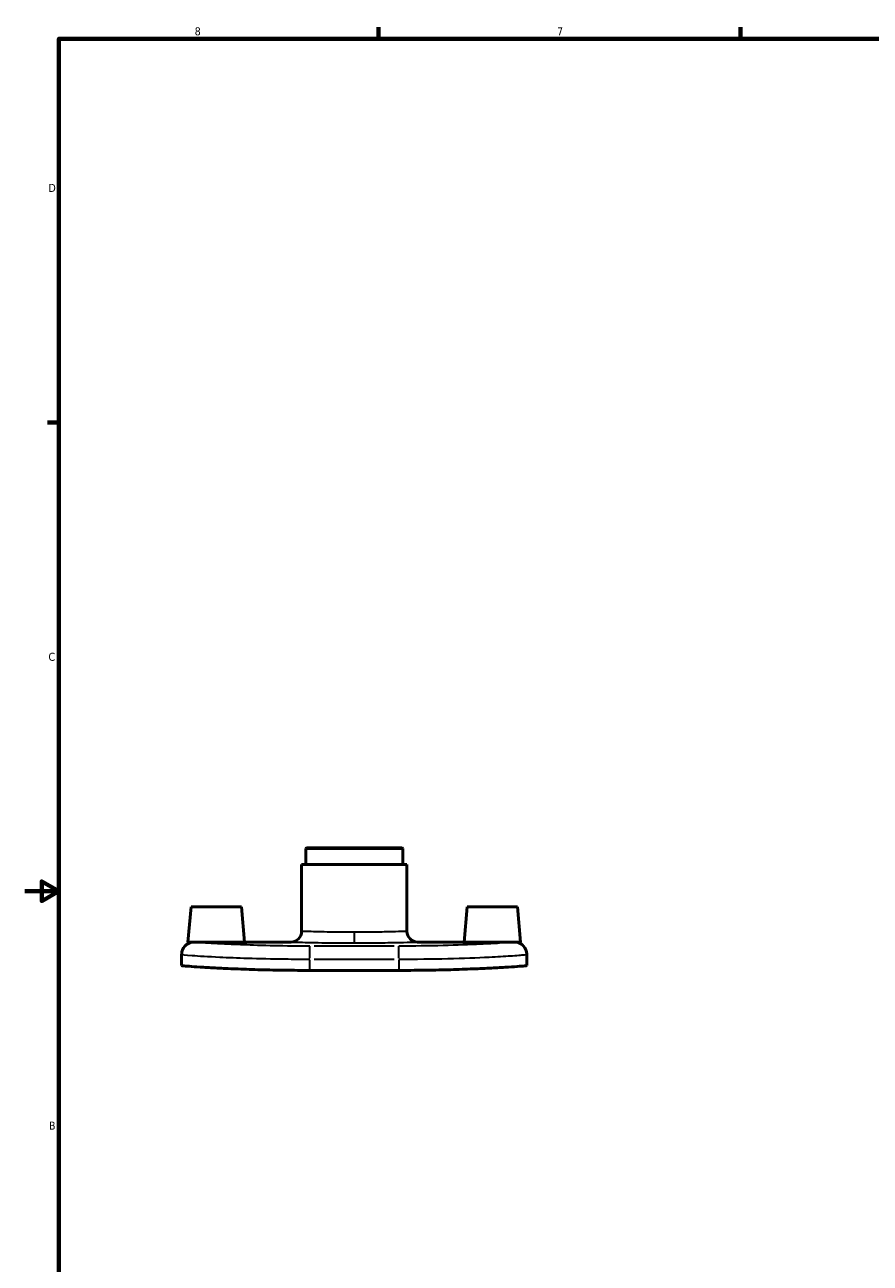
# Model space of a CAD drawing. Header units: inches. Extents: x 0.1 to 39.8, y -37.7 to 21.4.
# Tile 3 of 6: x 0.1 to 10, y 6.6 to 21.2. Entities that reach past the tile are written whole.
import ezdxf

# ---------------------------------------------------------------- set-up
doc = ezdxf.new("R2010")
doc.units = ezdxf.units.IN
doc.header["$MEASUREMENT"] = 0
for name, color, linetype, lineweight in [('Border (ANSI)', 7, 'Continuous', 70), ('Visible (ANSI)', 7, 'Continuous', 50), ('Visible Narrow (ANSI)', 7, 'Continuous', 35)]:
    doc.layers.add(name, color=color, linetype=linetype, lineweight=lineweight)
doc.styles.add('Note Text (ANSI)', font='tahoma.ttf')

# ---------------------------------------------------------------- blocks, each defined once
blk = doc.blocks.new('Borders Default Border')
at = {"layer": 'Border (ANSI)'}
for p, q in [((4.25, 21), (4.25, 21.134)), ((8.5, 21), (8.5, 21.134)), ((0.5, 16.5), (0.366, 16.5))]:
    blk.add_line(p, q, dxfattribs=at)
at = {"layer": 'Border (ANSI)', "flags": 128}
for points in [[(0.5, 1), (0.5, 21), (33.5, 21), (33.5, 1), (0.5, 1)], [(0.1, 11), (0.5, 11), (0.3, 11.115), (0.3, 10.885), (0.5, 11)]]:
    blk.add_lwpolyline(points, dxfattribs=at)
at = {"layer": 'Border (ANSI)', "color": 5, "true_color": 0x0000ff, "char_height": 0.0945, "attachment_point": 7, "style": 'Note Text (ANSI)'}
for s, insert in [('8', (2.094, 21.038)), ('7', (6.346, 21.04)), ('D', (0.378, 19.203)), ('C', (0.378, 13.701)), ('B', (0.384, 8.203))]:
    blk.add_mtext(s, dxfattribs=dict(at, insert=insert))

msp = doc.modelspace()

# ---------------------------------------------------------------- linework, layer by layer
at = {"layer": 'Visible (ANSI)'}
for p, q in [((3.406, 11.508), (3.397, 11.499)), ((3.397, 11.315), (3.397, 11.499)), ((4.536, 11.499), (3.397, 11.499)), ((3.406, 11.508), (4.527, 11.508)), ((4.527, 11.508), (4.536, 11.499)), ((4.536, 11.315), (4.536, 11.499)), ((4.584, 11.315), (3.349, 11.315)), ((3.349, 10.529), (3.349, 11.315)), ((4.584, 10.529), (4.584, 11.315)), ((2.051, 10.818), (2.015, 10.404)), ((2.051, 10.818), (2.642, 10.818)), ((2.642, 10.818), (2.678, 10.404)), ((5.291, 10.818), (5.255, 10.404)), ((5.291, 10.818), (5.882, 10.818)), ((5.882, 10.818), (5.918, 10.404)), ((2.678, 10.404), (3.224, 10.404)), ((4.709, 10.404), (5.255, 10.404)), ((1.941, 10.26), (1.941, 10.261)), ((1.941, 10.26), (1.941, 10.128)), ((5.991, 10.261), (5.991, 10.26)), ((5.991, 10.128), (5.991, 10.26)), ((3.444, 10.071), (4.488, 10.071))]:
    msp.add_line(p, q, dxfattribs=at)
for centre, radius, start, end in [((3.224, 10.529), 0.125, 270, 0), ((4.709, 10.529), 0.125, 180, 270), ((2.085, 10.261), 0.143, 95.6668, 180), ((5.848, 10.261), 0.143, 0, 84.3332)]:
    msp.add_arc(centre, radius, start, end, dxfattribs=at)
for points, knots in [([(2.086, 10.403), (2.067, 10.403), (2.052, 10.404), (2.023, 10.404), (2.015, 10.404), (2.015, 10.404)], [0.7340545, 0.7340545, 0.7340545, 0.7340545, 0.9518803, 0.9518803, 1.2690784, 1.2690784, 1.2690784, 1.2690784]), ([(2.346, 10.402), (2.305, 10.402), (2.26, 10.402), (2.179, 10.402), (2.141, 10.403), (2.103, 10.403), (2.094, 10.403), (2.086, 10.403)], [2.5381567, 2.5381567, 2.5381567, 2.5381567, 2.855448, 2.855448, 3.1727393, 3.1727393, 3.272208, 3.272208, 3.272208, 3.272208]), ([(2.678, 10.404), (2.678, 10.404), (2.67, 10.404), (2.636, 10.404), (2.61, 10.403), (2.551, 10.403), (2.514, 10.402), (2.432, 10.402), (2.388, 10.402), (2.346, 10.402)], [1.269078, 1.269078, 1.269078, 1.269078, 1.586326, 1.586326, 1.903574, 1.903574, 2.220865, 2.220865, 2.538157, 2.538157, 2.538157, 2.538157]), ([(5.847, 10.403), (5.839, 10.403), (5.83, 10.403), (5.791, 10.403), (5.754, 10.402), (5.672, 10.402), (5.628, 10.402), (5.545, 10.402), (5.5, 10.402), (5.419, 10.402), (5.381, 10.403), (5.323, 10.403), (5.297, 10.404), (5.263, 10.404), (5.255, 10.404), (5.255, 10.404)], [-3.272208, -3.272208, -3.272208, -3.272208, -3.172739, -3.172739, -2.855448, -2.855448, -2.538157, -2.538157, -2.220865, -2.220865, -1.903574, -1.903574, -1.586326, -1.586326, -1.269078, -1.269078, -1.269078, -1.269078]), ([(5.918, 10.404), (5.918, 10.404), (5.91, 10.404), (5.881, 10.404), (5.866, 10.403), (5.847, 10.403)], [1.2690784, 1.2690784, 1.2690784, 1.2690784, 1.5862764, 1.5862764, 1.8041023, 1.8041023, 1.8041023, 1.8041023]), ([(1.941, 10.128), (1.941, 10.127), (1.95, 10.126), (1.988, 10.122), (2.017, 10.12), (2.094, 10.114), (2.142, 10.111), (2.252, 10.104), (2.315, 10.101), (2.448, 10.094), (2.524, 10.091), (2.688, 10.084), (2.777, 10.081), (2.962, 10.076), (3.058, 10.074), (3.252, 10.072), (3.35, 10.071), (3.444, 10.071)], [17.283582, 17.283582, 17.283582, 17.283582, 18.003202, 18.003202, 18.722823, 18.722823, 19.442443, 19.442443, 20.162064, 20.162064, 20.881106, 20.881106, 21.600149, 21.600149, 22.319191, 22.319191, 23.038233, 23.038233, 23.038233, 23.038233]), ([(4.488, 10.071), (4.583, 10.071), (4.68, 10.072), (4.874, 10.074), (4.971, 10.076), (5.156, 10.081), (5.245, 10.084), (5.409, 10.091), (5.484, 10.094), (5.618, 10.101), (5.681, 10.104), (5.791, 10.111), (5.839, 10.114), (5.915, 10.12), (5.944, 10.122), (5.982, 10.126), (5.991, 10.127), (5.991, 10.128)], [11.519116, 11.519116, 11.519116, 11.519116, 12.238159, 12.238159, 12.957201, 12.957201, 13.676243, 13.676243, 14.395286, 14.395286, 15.114906, 15.114906, 15.834527, 15.834527, 16.554148, 16.554148, 17.273768, 17.273768, 17.273768, 17.273768])]:
    msp.add_open_spline(points, degree=3, knots=knots, dxfattribs=at)
at = {"layer": 'Visible Narrow (ANSI)'}
for p, q in [((3.966, 10.508), (3.966, 10.394)), ((3.444, 10.214), (3.444, 10.355)), ((4.436, 10.356), (3.497, 10.356)), ((4.488, 10.214), (4.488, 10.355)), ((3.444, 10.078), (3.444, 10.196)), ((3.497, 10.203), (4.436, 10.203)), ((4.488, 10.196), (4.488, 10.078))]:
    msp.add_line(p, q, dxfattribs=at)
for centre, major_axis, start_param, end_param in [((2.085, 10.26), (-0.143, 0), 4.846666, 6.207579), ((5.848, 10.26), (0.143, 0), 0.075606, 1.436519)]:
    msp.add_ellipse(centre, major_axis=major_axis, ratio=0.999979, start_param=start_param, end_param=end_param, dxfattribs=at)
for points, knots in [([(3.966, 10.518), (3.855, 10.518), (3.744, 10.519), (3.551, 10.523), (3.47, 10.525), (3.373, 10.528), (3.349, 10.529), (3.349, 10.529)], [-9.448376, -9.448376, -9.448376, -9.448376, -8.635398, -8.635398, -7.799157, -7.799157, -7.086263, -7.086263, -7.086263, -7.086263]), ([(4.584, 10.529), (4.583, 10.529), (4.575, 10.529), (4.537, 10.527), (4.499, 10.526), (4.399, 10.523), (4.337, 10.522), (4.211, 10.519), (4.15, 10.519), (4.047, 10.518), (4.007, 10.518), (3.966, 10.518)], [-2.362087, -2.362087, -2.362087, -2.362087, -1.940442, -1.940442, -1.34744, -1.34744, -0.766092, -0.766092, -0.294651, -0.294651, 0, 0, 0, 0]), ([(3.444, 10.356), (3.356, 10.356), (3.268, 10.356), (3.043, 10.359), (2.909, 10.362), (2.677, 10.37), (2.578, 10.373), (2.365, 10.383), (2.264, 10.389), (2.129, 10.399), (2.091, 10.402), (2.086, 10.403)], [0, 0, 0, 0, 0.672352, 0.672352, 1.748116, 1.748116, 2.687852, 2.687852, 4.024408, 4.024408, 5.310001, 5.310001, 5.310001, 5.310001]), ([(3.224, 10.404), (3.224, 10.404), (3.253, 10.403), (3.369, 10.4), (3.466, 10.398), (3.699, 10.394), (3.833, 10.393), (3.966, 10.393)], [7.086263, 7.086263, 7.086263, 7.086263, 7.799157, 7.799157, 8.635398, 8.635398, 9.448376, 9.448376, 9.448376, 9.448376]), ([(3.966, 10.393), (4.015, 10.393), (4.063, 10.393), (4.187, 10.394), (4.261, 10.395), (4.412, 10.397), (4.486, 10.398), (4.607, 10.401), (4.653, 10.402), (4.699, 10.404), (4.708, 10.404), (4.709, 10.404)], [0, 0, 0, 0, 0.294651, 0.294651, 0.766092, 0.766092, 1.34744, 1.34744, 1.940442, 1.940442, 2.362087, 2.362087, 2.362087, 2.362087]), ([(5.847, 10.403), (5.845, 10.403), (5.836, 10.402), (5.793, 10.398), (5.743, 10.394), (5.611, 10.386), (5.535, 10.382), (5.322, 10.372), (5.172, 10.366), (4.844, 10.358), (4.666, 10.356), (4.488, 10.356)], [0.116886, 0.116886, 0.116886, 0.116886, 0.684342, 0.684342, 1.779289, 1.779289, 2.724756, 2.724756, 4.071616, 4.071616, 5.426813, 5.426813, 5.426813, 5.426813]), ([(1.941, 10.26), (1.941, 10.258), (1.983, 10.253), (2.14, 10.241), (2.251, 10.234), (2.486, 10.223), (2.596, 10.218), (2.852, 10.21), (3, 10.207), (3.249, 10.204), (3.347, 10.203), (3.444, 10.203)], [-5.426887, -5.426887, -5.426887, -5.426887, -4.024408, -4.024408, -2.687852, -2.687852, -1.748116, -1.748116, -0.672352, -0.672352, 0, 0, 0, 0]), ([(4.488, 10.203), (4.685, 10.203), (4.882, 10.206), (5.244, 10.214), (5.409, 10.221), (5.645, 10.232), (5.729, 10.237), (5.875, 10.247), (5.931, 10.252), (5.982, 10.257), (5.991, 10.259), (5.991, 10.26)], [-5.426813, -5.426813, -5.426813, -5.426813, -4.071616, -4.071616, -2.724756, -2.724756, -1.779289, -1.779289, -0.684342, -0.684342, 0, 0, 0, 0])]:
    msp.add_open_spline(points, degree=3, knots=knots, dxfattribs=at)

# ---------------------------------------------------------------- block references
msp.add_blockref('Borders Default Border', (0, 0))

doc.saveas('drawing.dxf')
